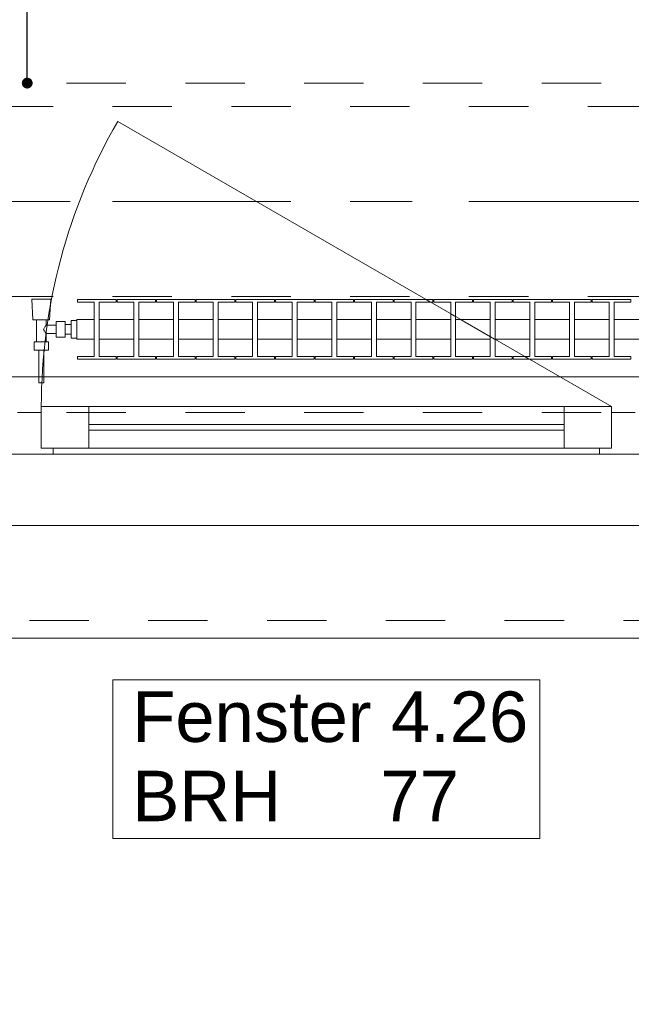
# Model space of a CAD drawing. Header units: metres. Extents: x -3.6 to 90.7, y -11.1 to 18.
# Tile 209 of 256: x 27 to 28.1, y -0.8 to 0.9. Entities that reach past the tile are written whole.
import ezdxf

# ---------------------------------------------------------------- set-up
doc = ezdxf.new("R2010")
doc.units = ezdxf.units.M
doc.header["$MEASUREMENT"] = 0
for name, pattern in [('Achse', [0.2, 0.1, -0.05, 0, -0.05]), ('Strichlinie doppelt', [0.546806, 0.264583, -0.105833, 0.070556, -0.105833]), ('Strichlinie eng', [0.115, 0.075, -0.04]), ('Untersicht', [0.1, 0.075, -0.025]), ('Wipeout_Contour', [1, 0, -1])]:
    doc.linetypes.add(name, pattern=pattern)
for name, color, linetype in [('152 - Bemaßung_ Beschriftung.Ausbau', 7, 'Continuous'), ('451 - Universal.Achsen Raster', 7, 'Continuous'), ('603 - Struktur.Bodenplatte_ Decke Roh', 7, 'Continuous'), ('604 - Struktur.Wand Aussen', 7, 'Continuous'), ('608 - Struktur.Träger', 7, 'Continuous'), ('650 - Abdeckung.Fußboden Aufbau', 7, 'Continuous'), ('801 - HKLSE.Heizung_ Klima_ Lüftung', 7, 'Continuous'), ('Neubau_152 - Bemaßung_ Beschriftung.Ausbau', 7, 'Continuous'), ('Neubau_653 - Abdeckung.TB Verkofferung', 7, 'Continuous')]:
    doc.layers.add(name, color=color, linetype=linetype)
doc.styles.add('ERSTELLTER_STIL_2', font='txt')
doc.dimstyles.new('ERSTELLTER_STIL__1', dxfattribs={"dimtxt": 0.1, "dimasz": 0.0532, "dimexe": 0.18, "dimexo": 0.0625, "dimgap": 0, "dimtad": 1, "dimzin": 0, "dimdsep": 46, "dimtxsty": 'ERSTELLTER_STIL_2', "dimblk": 'ARROWHEAD_2', "dimblk1": 'ARROWHEAD_2', "dimblk2": 'ARROWHEAD_2', "dimcen": 0.09, "dimse1": 1, "dimse2": 1, "dimclrd": 7, "dimclre": 7, "dimclrt": 7, "dimazin": 0, "dimtfac": 1, "dimtdec": 4, "dimtmove": 0, "dimatfit": 3, "dimfxl": 1, "dimtolj": 1, "dimtzin": 0, "dimarcsym": 0})
doc.dimstyles.new('ERSTELLTER_STIL__2', dxfattribs={"dimtxt": 0.1, "dimasz": 0.0532, "dimexe": 0.18, "dimexo": 0.0625, "dimgap": 0, "dimtad": 1, "dimzin": 0, "dimdsep": 46, "dimtxsty": 'ERSTELLTER_STIL_2', "dimblk": 'ARROWHEAD_2', "dimblk1": 'ARROWHEAD_2', "dimblk2": 'ARROWHEAD_2', "dimcen": 0.09, "dimse1": 1, "dimse2": 1, "dimclrd": 7, "dimclre": 7, "dimclrt": 7, "dimazin": 0, "dimtfac": 1, "dimtdec": 4, "dimtmove": 2, "dimatfit": 3, "dimfxl": 1, "dimtolj": 1, "dimtzin": 0, "dimarcsym": 0})
doc.dimstyles.new('ERSTELLTER_STIL__3', dxfattribs={"dimtxt": 0.1, "dimasz": 0.0532, "dimexe": 0.18, "dimexo": 0.0625, "dimgap": 0, "dimtad": 1, "dimtih": 1, "dimtoh": 1, "dimzin": 0, "dimdsep": 46, "dimtxsty": 'ERSTELLTER_STIL_2', "dimblk": 'ARROWHEAD_2', "dimblk1": 'ARROWHEAD_2', "dimblk2": 'ARROWHEAD_2', "dimcen": 0.09, "dimse1": 1, "dimse2": 1, "dimclrd": 7, "dimclre": 7, "dimclrt": 7, "dimazin": 0, "dimtfac": 1, "dimtdec": 4, "dimtmove": 0, "dimatfit": 3, "dimfxl": 1, "dimtolj": 1, "dimtzin": 0, "dimarcsym": 0})
doc.dimstyles.new('ERSTELLTER_STIL__5', dxfattribs={"dimtxt": 0.18, "dimasz": 0.03648, "dimexe": 0.18, "dimexo": 0.0625, "dimgap": 0, "dimtad": 0, "dimtih": 1, "dimtoh": 1, "dimdec": 4, "dimzin": 0, "dimdsep": 46, "dimcen": 0.09, "dimadec": 0, "dimazin": 0, "dimtfac": 1, "dimtdec": 4, "dimtmove": 0, "dimatfit": 3, "dimldrblk": 'ARROWHEAD_11', "dimfxl": 1, "dimtolj": 1, "dimtzin": 0, "dimarcsym": 0})

# ---------------------------------------------------------------- blocks, each defined once
blk = doc.blocks.new('ARROWHEAD_11')
at = {"color": 0, "linetype": 'Continuous', "lineweight": 0}
blk.add_line((0, 0), (-1, 0), dxfattribs=at)
at = {"color": 0, "linetype": 'Continuous', "lineweight": 0, "const_width": 0.25, "flags": 128}
blk.add_lwpolyline([(-0.125, 0, 1), (0.125, 0, 1)], format="xyb", close=True, dxfattribs=at)
blk = doc.blocks.new('*D352')
at = {"layer": '152 - Bemaßung_ Beschriftung.Ausbau', "color": 7, "linetype": 'Continuous', "lineweight": 5}
for p, q in [((-1.71, 0.0252), (-1.64, -0.0152)), ((-1.675, -0.145), (-1.675, 0.005)), ((-1.71, -0.1248), (-1.64, -0.1652)), ((-1.6225, -0.145), (-1.7275, -0.145)), ((-1.675, -0.1792), (-1.675, -0.145))]:
    blk.add_line(p, q, dxfattribs=at)
at = {"layer": '152 - Bemaßung_ Beschriftung.Ausbau', "color": 7, "lineweight": 5, "insert": (-1.6866, -0.1459), "char_height": 0.1, "attachment_point": 7, "rotation": 90, "style": 'ERSTELLTER_STIL_2'}
blk.add_mtext('\\A1;{\\pql;\\fArial|b0|i0|c0|p38;15}', dxfattribs=at)
blk = doc.blocks.new('ARROWHEAD_2')
at = {"color": 0, "linetype": 'Continuous', "lineweight": 0}
for p, q in [((-0.378, -0.655), (0.378, 0.655)), ((0, 0), (-1, 0))]:
    blk.add_line(p, q, dxfattribs=at)
blk = doc.blocks.new('*D353')
at = {"layer": '152 - Bemaßung_ Beschriftung.Ausbau', "color": 7, "linetype": 'Continuous', "lineweight": 5}
for p, q in [((-1.71, 0.0252), (-1.64, -0.0152)), ((-1.675, -0.145), (-1.675, 0.005))]:
    blk.add_line(p, q, dxfattribs=at)
blk = doc.blocks.new('*D362')
at = {"layer": '152 - Bemaßung_ Beschriftung.Ausbau', "color": 7, "linetype": 'Continuous', "lineweight": 5}
for p, q in [((-2.21, 0.0252), (-2.14, -0.0152)), ((-2.175, -0.145), (-2.175, 0.005)), ((-2.21, -0.1248), (-2.14, -0.1652)), ((-2.1225, -0.145), (-2.2275, -0.145)), ((-2.175, -0.1792), (-2.175, -0.145))]:
    blk.add_line(p, q, dxfattribs=at)
at = {"layer": '152 - Bemaßung_ Beschriftung.Ausbau', "color": 7, "lineweight": 5, "insert": (-2.1845, -0.1451), "char_height": 0.1, "attachment_point": 7, "rotation": 90, "style": 'ERSTELLTER_STIL_2'}
blk.add_mtext('\\A1;{\\pql;\\fArial|b0|i0|c0|p38;15}', dxfattribs=at)
blk = doc.blocks.new('*D363')
at = {"layer": '152 - Bemaßung_ Beschriftung.Ausbau', "color": 7, "linetype": 'Continuous', "lineweight": 5}
for p, q in [((-2.21, 0.2702), (-2.14, 0.2298)), ((-2.14, 0.2248), (-2.21, 0.2652)), ((-2.1225, 0.245), (-2.2275, 0.245)), ((-2.175, 0.005), (-2.175, 0.245)), ((-2.21, 0.0252), (-2.14, -0.0152)), ((-2.1225, 0.005), (-2.2275, 0.005)), ((-2.175, -0.145), (-2.175, 0.005))]:
    blk.add_line(p, q, dxfattribs=at)
at = {"layer": '152 - Bemaßung_ Beschriftung.Ausbau', "color": 7, "lineweight": 5, "insert": (-2.195, 0.0491), "char_height": 0.1, "attachment_point": 7, "rotation": 90, "style": 'ERSTELLTER_STIL_2'}
blk.add_mtext('\\A1;{\\pql;\\fArial|b0|i0|c0|p38;24}', dxfattribs=at)
blk = doc.blocks.new('*D391')
at = {"layer": '152 - Bemaßung_ Beschriftung.Ausbau', "color": 7, "linetype": 'Continuous', "lineweight": 5}
for p, q in [((25.14, -4.1125), (25.14, -4.0075)), ((26.34, -4.1125), (26.34, -4.0075)), ((25.1602, -4.025), (25.1198, -4.095)), ((26.3602, -4.025), (26.3198, -4.095)), ((22.74, -4.06), (25.14, -4.06)), ((25.14, -4.06), (26.34, -4.06)), ((26.34, -4.06), (28.74, -4.06))]:
    blk.add_line(p, q, dxfattribs=at)
at = {"layer": '152 - Bemaßung_ Beschriftung.Ausbau', "color": 7, "lineweight": 5, "insert": (25.607, -4.04), "char_height": 0.1, "attachment_point": 7, "style": 'ERSTELLTER_STIL_2'}
blk.add_mtext('\\A1;{\\pql;\\fArial|b0|i0|c0|p38;1,20}', dxfattribs=at)
blk = doc.blocks.new('*D392')
at = {"layer": '152 - Bemaßung_ Beschriftung.Ausbau', "color": 7, "linetype": 'Continuous', "lineweight": 5}
for p, q in [((26.3602, -4.025), (26.3198, -4.095)), ((28.7602, -4.025), (28.7198, -4.095)), ((26.34, -4.06), (28.74, -4.06))]:
    blk.add_line(p, q, dxfattribs=at)
at = {"layer": '152 - Bemaßung_ Beschriftung.Ausbau', "color": 7, "lineweight": 5, "char_height": 0.1, "attachment_point": 7, "style": 'ERSTELLTER_STIL_2'}
for s, insert in [('\\A1;{\\pql;\\fArial|b0|i0|c0|p38;2,40}', (27.407, -4.04)), ('\\A1;{\\pql;\\fArial|b0|i0|c0|p38;2,01}', (27.407, -4.18))]:
    blk.add_mtext(s, dxfattribs=dict(at, insert=insert))
blk = doc.blocks.new('*D393')
at = {"layer": '152 - Bemaßung_ Beschriftung.Ausbau', "color": 7, "linetype": 'Continuous', "lineweight": 5}
for p, q in [((28.74, -4.1125), (28.74, -4.0075)), ((29.94, -4.1125), (29.94, -4.0075)), ((28.7602, -4.025), (28.7198, -4.095)), ((29.9602, -4.025), (29.9198, -4.095)), ((26.34, -4.06), (28.74, -4.06)), ((28.74, -4.06), (29.94, -4.06))]:
    blk.add_line(p, q, dxfattribs=at)
at = {"layer": '152 - Bemaßung_ Beschriftung.Ausbau', "color": 7, "lineweight": 5, "insert": (29.207, -4.04), "char_height": 0.1, "attachment_point": 7, "style": 'ERSTELLTER_STIL_2'}
blk.add_mtext('\\A1;{\\pql;\\fArial|b0|i0|c0|p38;1,20}', dxfattribs=at)
blk = doc.blocks.new('*D432')
at = {"layer": '152 - Bemaßung_ Beschriftung.Ausbau', "color": 7, "linetype": 'Continuous', "lineweight": 5}
for p, q in [((25.8, -4.6125), (25.8, -4.5075)), ((29.26, -4.6125), (29.26, -4.5075)), ((25.8202, -4.525), (25.7798, -4.595)), ((29.2802, -4.525), (29.2398, -4.595)), ((25.8, -4.56), (29.26, -4.56))]:
    blk.add_line(p, q, dxfattribs=at)
at = {"layer": '152 - Bemaßung_ Beschriftung.Ausbau', "color": 7, "lineweight": 5, "char_height": 0.1, "attachment_point": 7, "style": 'ERSTELLTER_STIL_2'}
for s, insert in [('\\A1;{\\pql;\\fArial|b0|i0|c0|p38;3,46}', (27.3211, -4.54)), ('\\A1;{\\pql;\\fArial|b0|i0|c0|p38;15}', (29.088, -4.54))]:
    blk.add_mtext(s, dxfattribs=dict(at, insert=insert))
blk = doc.blocks.new('*D471')
at = {"layer": '152 - Bemaßung_ Beschriftung.Ausbau', "color": 7, "linetype": 'Continuous', "lineweight": 5}
for p, q in [((25.88, -5.1125), (25.88, -5.0075)), ((29.18, -5.1125), (29.18, -5.0075)), ((25.9002, -5.025), (25.8598, -5.095)), ((29.2002, -5.025), (29.1598, -5.095)), ((25.58, -5.06), (25.88, -5.06)), ((25.88, -5.06), (29.18, -5.06)), ((29.18, -5.06), (29.48, -5.06))]:
    blk.add_line(p, q, dxfattribs=at)
at = {"layer": '152 - Bemaßung_ Beschriftung.Ausbau', "color": 7, "lineweight": 5, "insert": (27.397, -5.04), "char_height": 0.1, "attachment_point": 7, "style": 'ERSTELLTER_STIL_2'}
blk.add_mtext('\\A1;{\\pql;\\fArial|b0|i0|c0|p38;3,30}', dxfattribs=at)
blk = doc.blocks.new('*D494')
at = {"layer": '152 - Bemaßung_ Beschriftung.Ausbau', "color": 7, "linetype": 'Continuous', "lineweight": 5}
for p, q in [((-0.165, -5.6125), (-0.165, -5.5075)), ((62.425, -5.6125), (62.425, -5.5075)), ((-0.1448, -5.525), (-0.1852, -5.595)), ((62.4048, -5.595), (62.4452, -5.525)), ((-0.1992, -5.56), (-0.165, -5.56)), ((-0.165, -5.56), (62.425, -5.56)), ((62.425, -5.56), (62.4593, -5.56))]:
    blk.add_line(p, q, dxfattribs=at)
at = {"layer": '152 - Bemaßung_ Beschriftung.Ausbau', "color": 7, "lineweight": 5, "insert": (30.959, -5.54), "char_height": 0.1, "attachment_point": 7, "style": 'ERSTELLTER_STIL_2'}
blk.add_mtext('\\A1;{\\pql;\\fArial|b0|i0|c0|p38;62,59}', dxfattribs=at)
blk = doc.blocks.new('*D611')
at = {"layer": '152 - Bemaßung_ Beschriftung.Ausbau', "color": 7, "linetype": 'Continuous', "lineweight": 5}
for p, q in [((45.7803, 0.245), (45.7803, 3.72)), ((45.7453, 0.2652), (45.8153, 0.2248)), ((45.8328, 0.245), (45.7278, 0.245)), ((45.7803, 0.005), (45.7803, 0.245)), ((45.7453, 0.0252), (45.8153, -0.0152)), ((45.8328, 0.005), (45.7278, 0.005)), ((45.7803, -0.0292), (45.7803, 0.005))]:
    blk.add_line(p, q, dxfattribs=at)
at = {"color": 254, "linetype": 'Wipeout_Contour', "lineweight": 0, "ltscale": 182.85335}
blk.add_wipeout([(45.7818, 0.0277), (45.7818, 0.2223), (45.6389, 0.2223), (45.6389, 0.0277)], dxfattribs=at).dxf.layer = '152 - Bemaßung_ Beschriftung.Ausbau'
at = {"layer": '152 - Bemaßung_ Beschriftung.Ausbau', "color": 7, "lineweight": 5, "insert": (45.7603, 0.0491), "char_height": 0.1, "attachment_point": 7, "rotation": 90, "style": 'ERSTELLTER_STIL_2'}
blk.add_mtext('\\A1;{\\pql;\\fArial|b0|i0|c0|p38;24}', dxfattribs=at)
blk = doc.blocks.new('*D612')
at = {"layer": '152 - Bemaßung_ Beschriftung.Ausbau', "color": 7, "linetype": 'Continuous', "lineweight": 5}
for p, q in [((45.7453, 3.7402), (45.8153, 3.6998)), ((45.8328, 3.72), (45.7278, 3.72)), ((45.7803, 0.245), (45.7803, 3.72)), ((45.7453, 0.2652), (45.8153, 0.2248))]:
    blk.add_line(p, q, dxfattribs=at)
at = {"layer": '152 - Bemaßung_ Beschriftung.Ausbau', "color": 7, "lineweight": 5, "char_height": 0.1, "attachment_point": 7, "rotation": 90, "style": 'ERSTELLTER_STIL_2'}
for s, insert in [('\\A1;{\\pql;\\fArial|b0|i0|c0|p38;17\\fArial|b0|i0|c0|p38;\\A1{\\H.66x;\\S5^  ;}}', (45.7614, 3.4979)), ('\\A1;{\\pql;\\fArial|b0|i0|c0|p38;3,47\\fArial|b0|i0|c0|p38;\\A1{\\H.66x;\\S5^  ;}}', (45.7797, 1.7235))]:
    blk.add_mtext(s, dxfattribs=dict(at, insert=insert))
blk = doc.blocks.new('*D616')
at = {"layer": '152 - Bemaßung_ Beschriftung.Ausbau', "color": 7, "linetype": 'Continuous', "lineweight": 5}
for p, q in [((44.3062, 0.7302), (44.3762, 0.6898)), ((44.3412, 0.245), (44.3412, 0.71)), ((44.3062, 0.2652), (44.3762, 0.2248)), ((44.3937, 0.245), (44.2887, 0.245)), ((44.3412, 0.2108), (44.3412, 0.245))]:
    blk.add_line(p, q, dxfattribs=at)
at = {"layer": '152 - Bemaßung_ Beschriftung.Ausbau', "color": 7, "lineweight": 5, "char_height": 0.1, "attachment_point": 7, "rotation": 90, "style": 'ERSTELLTER_STIL_2'}
for s, insert in [('\\A1;{\\pql;\\fArial|b0|i0|c0|p38;13}', (44.3212, 0.538)), ('\\A1;{\\pql;\\fArial|b0|i0|c0|p38;46\\fArial|b0|i0|c0|p38;\\A1{\\H.66x;\\S5^  ;}}', (44.3229, 0.0229))]:
    blk.add_mtext(s, dxfattribs=dict(at, insert=insert))

msp = doc.modelspace()

# ---------------------------------------------------------------- linework, layer by layer
at = {"layer": '451 - Universal.Achsen Raster', "color": 160, "linetype": 'Strichlinie doppelt', "lineweight": 9, "true_color": 0x3232ff}
msp.add_line((64.935, 0.55), (-3.175, 0.55), dxfattribs=at)
at = {"layer": '603 - Struktur.Bodenplatte_ Decke Roh', "color": 7, "linetype": 'Continuous', "lineweight": 18, "flags": 128}
msp.add_lwpolyline([(47.48, 13.695), (14.78, 13.695), (14.78, 13.455), (14.78, 13), (14.84, 13), (14.84, 8.585), (13.03, 8.585), (13.03, 8.725), (11.41, 8.725), (11.41, 13), (11.48, 13), (11.48, 13.455), (11.48, 13.695), (-0.015, 13.695), (-0.015, 0.005), (62.275, 0.005)], dxfattribs=at)
at = {"layer": '604 - Struktur.Wand Aussen', "color": 7, "linetype": 'Continuous', "lineweight": 13}
for p, q in [((27.06, 0.135), (27.06, 0.205)), ((27.06, 0.205), (27.14, 0.205)), ((27.14, 0.205), (27.94, 0.205)), ((27.14, 0.205), (27.14, 0.135)), ((27.94, 0.135), (27.94, 0.205)), ((27.94, 0.205), (28.02, 0.205)), ((28.02, 0.205), (28.02, 0.135)), ((27.02, 0.195), (27.04, 0.195)), ((27.04, 0.195), (27.06, 0.195)), ((27.06, 0.195), (27.06, 0.135)), ((28.02, 0.135), (28.02, 0.195)), ((28.02, 0.195), (28.04, 0.195)), ((28.04, 0.195), (28.06, 0.195)), ((27.14, 0.175), (27.94, 0.175)), ((27.94, 0.165), (27.14, 0.165)), ((27.06, 0.135), (27.08, 0.135)), ((27.14, 0.135), (27.06, 0.135)), ((27.08, 0.135), (27.08, 0.125)), ((27.94, 0.135), (27.14, 0.135)), ((28.02, 0.135), (27.94, 0.135)), ((28, 0.125), (28, 0.135)), ((28, 0.135), (28.02, 0.135)), ((27.04, 0.125), (27, 0.125)), ((27.08, 0.125), (27.04, 0.125)), ((28, 0.125), (27.08, 0.125)), ((28.04, 0.125), (28, 0.125)), ((28.08, 0.125), (28.04, 0.125))]:
    msp.add_line(p, q, dxfattribs=at)
at = {"layer": '604 - Struktur.Wand Aussen', "color": 7, "linetype": 'Strichlinie eng', "lineweight": 9}
msp.add_line((26.44, -0.155), (28.64, -0.155), dxfattribs=at)
at = {"layer": '604 - Struktur.Wand Aussen', "color": 7, "linetype": 'Continuous', "lineweight": 9}
msp.add_line((26.44, -0.185), (28.64, -0.185), dxfattribs=at)
at = {"layer": '604 - Struktur.Wand Aussen', "color": 7, "linetype": 'Continuous', "lineweight": 9, "flags": 128}
msp.add_lwpolyline([(27.1806, -0.5221), (27.8994, -0.5221), (27.8994, -0.3886), (27.8994, -0.255), (27.1806, -0.255), (27.1806, -0.3886)], close=True, dxfattribs=at)
at = {"layer": '608 - Struktur.Träger', "color": 7, "linetype": 'Untersicht', "lineweight": 13}
msp.add_line((0.38, 0.71), (61.88, 0.71), dxfattribs=at)
at = {"layer": '608 - Struktur.Träger', "color": 7, "linetype": 'Achse', "lineweight": 9}
msp.add_line((0.38, 0.55), (61.88, 0.55), dxfattribs=at)
at = {"layer": '650 - Abdeckung.Fußboden Aufbau', "color": 7, "linetype": 'Continuous', "lineweight": 13, "flags": 128}
msp.add_lwpolyline([(25.8, 1.01), (25.91, 1.01), (25.91, 0.255), (29.17, 0.255), (29.17, 0.71), (29.26, 0.71), (29.26, 5.5395), (28.87, 5.5395), (25.89, 5.5395), (25.89, 5.19), (25.8, 5.19), (25.8, 4.315)], dxfattribs=at)
at = {"layer": 'Neubau_653 - Abdeckung.TB Verkofferung', "color": 1, "linetype": 'Untersicht', "lineweight": 9}
for p, q in [((0.7025, 0.7495), (29.26, 0.7495)), ((0.7025, 0.195), (29.26, 0.195))]:
    msp.add_line(p, q, dxfattribs=at)

# ---------------------------------------------------------------- texts
at = {"layer": '604 - Struktur.Wand Aussen', "color": 7, "lineweight": 9, "char_height": 0.085, "style": 'ERSTELLTER_STIL_2'}
for s, insert, attachment_point in [('\\A1;{\\pql;\\pt0;\\fArial|b0|i0|c0|p38;Fenster 4.26}', (27.2132, -0.3608), 7), ('\\A1;{\\pql;\\pt0;\\fArial|b0|i0|c0|p38;}', (27.7599, -0.3886), 1), ('\\A1;{\\pql;\\pt0;\\fArial|b0|i0|c0|p38;BRH}', (27.2132, -0.408), 1), ('\\A1;{\\pql;\\pt0,0.05;\\fArial|b0|i0|c0|p38;77\\fArial|b0|i0|c0|p38;\\A1{\\H.66x;\\S^  ;}\\fArial|b0|i0|c0|p38;\\fArial|b0|i0|c0|p38;\\A1{\\H.66x;\\S^  ;}}', (27.6309, -0.408), 1)]:
    msp.add_mtext(s, dxfattribs=dict(at, insert=insert, attachment_point=attachment_point))

# ---------------------------------------------------------------- dimensions: what is measured, and where the dimension line sits
at = {"layer": '152 - Bemaßung_ Beschriftung.Ausbau', "color": 7, "linetype": 'Continuous', "lineweight": 5}
for base, p1, p2, picture, middle in [((26.34, -4.06), (25.14, 0.125), (26.34, 0.125), '*D391', (25.7369, -3.99)), ((28.74, -4.06), (26.34, 0.125), (28.74, 0.125), '*D392', (27.5369, -3.99)), ((29.94, -4.06), (28.74, 0.125), (29.94, 0.125), '*D393', (29.3369, -3.99)), ((62.425, -5.56), (-0.165, -0.145), (62.425, -0.145), '*D494', (31.127, -5.49))]:
    dim = msp.add_linear_dim(base=base, p1=p1, p2=p2, dimstyle='ERSTELLTER_STIL__3', dxfattribs=at)
    dim.commit()
    dim.dimension.update_dxf_attribs({"geometry": picture, "text_midpoint": middle, "dimtype": 160})
for base, p1, p2, dimstyle, picture, middle in [((-2.175, 0.005), (-0.165, -0.145), (62.275, 0.005), 'ERSTELLTER_STIL__2', '*D362', (-2.2345, -0.0689)), ((-1.675, 0.005), (-0.165, -0.145), (62.275, 0.005), 'ERSTELLTER_STIL__2', '*D352', (-1.7366, -0.0697)), ((-1.675, 0.005), (62.275025, 0.005), (-0.015, 0.005), 'ERSTELLTER_STIL__1', '*D353', (-1.7450000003, 0.001853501))]:
    dim = msp.add_linear_dim(base=base, p1=p1, p2=p2, angle=90, dimstyle=dimstyle, dxfattribs=at)
    dim.commit()
    dim.dimension.update_dxf_attribs({"geometry": picture, "text_midpoint": middle, "dimtype": 160, "text_rotation": 90})

# ---------------------------------------------------------------- leaders
at = {"layer": 'Neubau_152 - Bemaßung_ Beschriftung.Ausbau', "color": 1, "linetype": 'Continuous', "lineweight": 13, "annotation_type": 0, "has_hookline": 1, "hookline_direction": 0, "text_width": 0.458}
msp.add_leader([(27.0363, 0.7495), (27.0363, 1.1228), (27.1201, 1.1228)], dimstyle='ERSTELLTER_STIL__5', dxfattribs=at)

# ---------------------------------------------------------------- next in the draw order: wipeouts: each hides what was drawn before it
at = {"color": 254, "linetype": 'Wipeout_Contour', "lineweight": 0, "ltscale": 6740.682345}
msp.add_wipeout([(27.12, 0.3183), (27.1492, 0.3183), (27.1492, 0.2892), (27.1208, 0.2892), (27.1208, 0.285), (27.1858, 0.285), (27.1858, 0.2892), (27.1575, 0.2892), (27.1575, 0.3183), (27.2158, 0.3183), (27.2158, 0.2892), (27.1875, 0.2892), (27.1875, 0.285), (27.2525, 0.285), (27.2525, 0.2892), (27.2242, 0.2892), (27.2242, 0.3183), (27.2825, 0.3183), (27.2825, 0.2892), (27.2542, 0.2892), (27.2542, 0.285), (27.3192, 0.285), (27.3192, 0.2892), (27.2908, 0.2892), (27.2908, 0.3183), (27.3492, 0.3183), (27.3492, 0.2892), (27.3208, 0.2892), (27.3208, 0.285), (27.3858, 0.285), (27.3858, 0.2892), (27.3575, 0.2892), (27.3575, 0.3183), (27.4158, 0.3183), (27.4158, 0.2892), (27.3875, 0.2892), (27.3875, 0.285), (27.4525, 0.285), (27.4525, 0.2892), (27.4242, 0.2892), (27.4242, 0.3183), (27.4825, 0.3183), (27.4825, 0.2892), (27.4542, 0.2892), (27.4542, 0.285), (27.5192, 0.285), (27.5192, 0.2892), (27.4908, 0.2892), (27.4908, 0.3183), (27.5492, 0.3183), (27.5492, 0.2892), (27.5208, 0.2892), (27.5208, 0.285), (27.5858, 0.285), (27.5858, 0.2892), (27.5575, 0.2892), (27.5575, 0.3183), (27.6158, 0.3183), (27.6158, 0.2892), (27.5875, 0.2892), (27.5875, 0.285), (27.6525, 0.285), (27.6525, 0.2892), (27.6242, 0.2892), (27.6242, 0.3183), (27.6825, 0.3183), (27.6825, 0.2892), (27.6542, 0.2892), (27.6542, 0.285), (27.7192, 0.285), (27.7192, 0.2892), (27.6908, 0.2892), (27.6908, 0.3183), (27.7492, 0.3183), (27.7492, 0.2892), (27.7208, 0.2892), (27.7208, 0.285), (27.7858, 0.285), (27.7858, 0.2892), (27.7575, 0.2892), (27.7575, 0.3183), (27.8158, 0.3183), (27.8158, 0.2892), (27.7875, 0.2892), (27.7875, 0.285), (27.8525, 0.285), (27.8525, 0.2892), (27.8242, 0.2892), (27.8242, 0.3183), (27.8825, 0.3183), (27.8825, 0.2892), (27.8542, 0.2892), (27.8542, 0.285), (27.9192, 0.285), (27.9192, 0.2892), (27.8908, 0.2892), (27.8908, 0.3183), (27.9492, 0.3183), (27.9492, 0.2892), (27.9208, 0.2892), (27.9208, 0.285), (27.9858, 0.285), (27.9858, 0.2892), (27.9575, 0.2892), (27.9575, 0.3183), (28.0158, 0.3183), (28.0158, 0.2892), (27.9875, 0.2892), (27.9875, 0.285), (28.0525, 0.285), (28.0525, 0.2892), (28.0242, 0.2892), (28.0242, 0.3183), (28.0825, 0.3183), (28.0825, 0.2892), (28.0542, 0.2892), (28.0542, 0.285), (28.1192, 0.285), (28.1192, 0.2892), (28.0908, 0.2892), (28.0908, 0.3183), (28.12, 0.3183), (28.12, 0.3517), (28.0908, 0.3517), (28.0908, 0.3808), (28.1192, 0.3808), (28.1192, 0.385), (28.0542, 0.385), (28.0542, 0.3808), (28.0825, 0.3808), (28.0825, 0.3517), (28.0242, 0.3517), (28.0242, 0.3808), (28.0525, 0.3808), (28.0525, 0.385), (27.9875, 0.385), (27.9875, 0.3808), (28.0158, 0.3808), (28.0158, 0.3517), (27.9575, 0.3517), (27.9575, 0.3808), (27.9858, 0.3808), (27.9858, 0.385), (27.9208, 0.385), (27.9208, 0.3808), (27.9492, 0.3808), (27.9492, 0.3517), (27.8908, 0.3517), (27.8908, 0.3808), (27.9192, 0.3808), (27.9192, 0.385), (27.8542, 0.385), (27.8542, 0.3808), (27.8825, 0.3808), (27.8825, 0.3517), (27.8242, 0.3517), (27.8242, 0.3808), (27.8525, 0.3808), (27.8525, 0.385), (27.7875, 0.385), (27.7875, 0.3808), (27.8158, 0.3808), (27.8158, 0.3517), (27.7575, 0.3517), (27.7575, 0.3808), (27.7858, 0.3808), (27.7858, 0.385), (27.7208, 0.385), (27.7208, 0.3808), (27.7492, 0.3808), (27.7492, 0.3517), (27.6908, 0.3517), (27.6908, 0.3808), (27.7192, 0.3808), (27.7192, 0.385), (27.6542, 0.385), (27.6542, 0.3808), (27.6825, 0.3808), (27.6825, 0.3517), (27.6242, 0.3517), (27.6242, 0.3808), (27.6525, 0.3808), (27.6525, 0.385), (27.5875, 0.385), (27.5875, 0.3808), (27.6158, 0.3808), (27.6158, 0.3517), (27.5575, 0.3517), (27.5575, 0.3808), (27.5858, 0.3808), (27.5858, 0.385), (27.5208, 0.385), (27.5208, 0.3808), (27.5492, 0.3808), (27.5492, 0.3517), (27.4908, 0.3517), (27.4908, 0.3808), (27.5192, 0.3808), (27.5192, 0.385), (27.4542, 0.385), (27.4542, 0.3808), (27.4825, 0.3808), (27.4825, 0.3517), (27.4242, 0.3517), (27.4242, 0.3808), (27.4525, 0.3808), (27.4525, 0.385), (27.3875, 0.385), (27.3875, 0.3808), (27.4158, 0.3808), (27.4158, 0.3517), (27.3575, 0.3517), (27.3575, 0.3808), (27.3858, 0.3808), (27.3858, 0.385), (27.3208, 0.385), (27.3208, 0.3808), (27.3492, 0.3808), (27.3492, 0.3517), (27.2908, 0.3517), (27.2908, 0.3808), (27.3192, 0.3808), (27.3192, 0.385), (27.2542, 0.385), (27.2542, 0.3808), (27.2825, 0.3808), (27.2825, 0.3517), (27.2242, 0.3517), (27.2242, 0.3808), (27.2525, 0.3808), (27.2525, 0.385), (27.1875, 0.385), (27.1875, 0.3808), (27.2158, 0.3808), (27.2158, 0.3517), (27.1575, 0.3517), (27.1575, 0.3808), (27.1858, 0.3808), (27.1858, 0.385), (27.1208, 0.385), (27.1208, 0.3808), (27.1492, 0.3808), (27.1492, 0.3517), (27.12, 0.3517)], dxfattribs=at).dxf.layer = '801 - HKLSE.Heizung_ Klima_ Lüftung'

# ---------------------------------------------------------------- next in the draw order: linework, layer by layer
at = {"layer": '604 - Struktur.Wand Aussen', "color": 7, "linetype": 'Continuous', "lineweight": 9}
msp.add_line((28.02, 0.205), (27.1886, 0.685), dxfattribs=at)
at = {"layer": '801 - HKLSE.Heizung_ Klima_ Lüftung', "color": 7, "linetype": 'Continuous', "lineweight": 5}
for p, q in [((27.1858, 0.385), (27.1858, 0.3808)), ((27.1875, 0.385), (27.2525, 0.385)), ((27.1875, 0.3808), (27.1875, 0.385)), ((27.1875, 0.385), (27.2525, 0.385)), ((27.1875, 0.3808), (27.1875, 0.385)), ((27.2525, 0.385), (27.2525, 0.3808)), ((27.2525, 0.385), (27.2525, 0.3808)), ((27.2542, 0.385), (27.3192, 0.385)), ((27.2542, 0.385), (27.3192, 0.385)), ((27.2542, 0.3808), (27.2542, 0.385)), ((27.3192, 0.385), (27.3192, 0.3808)), ((27.3192, 0.385), (27.3192, 0.3808)), ((27.3208, 0.385), (27.3858, 0.385)), ((27.3208, 0.385), (27.3858, 0.385)), ((27.3208, 0.3808), (27.3208, 0.385)), ((27.3858, 0.385), (27.3858, 0.3808)), ((27.3875, 0.385), (27.4525, 0.385)), ((27.3875, 0.3808), (27.3875, 0.385)), ((27.3875, 0.385), (27.4525, 0.385)), ((27.3875, 0.3808), (27.3875, 0.385)), ((27.4525, 0.385), (27.4525, 0.3808)), ((27.4525, 0.385), (27.4525, 0.3808)), ((27.4542, 0.385), (27.5192, 0.385)), ((27.4542, 0.385), (27.5192, 0.385)), ((27.4542, 0.3808), (27.4542, 0.385)), ((27.5192, 0.385), (27.5192, 0.3808)), ((27.5208, 0.385), (27.5858, 0.385)), ((27.5208, 0.3808), (27.5208, 0.385)), ((27.5208, 0.385), (27.5858, 0.385)), ((27.5208, 0.3808), (27.5208, 0.385)), ((27.5858, 0.385), (27.5858, 0.3808)), ((27.5875, 0.385), (27.6525, 0.385)), ((27.5875, 0.385), (27.6525, 0.385)), ((27.5875, 0.3808), (27.5875, 0.385)), ((27.6525, 0.385), (27.6525, 0.3808)), ((27.6525, 0.385), (27.6525, 0.3808)), ((27.6542, 0.385), (27.7192, 0.385)), ((27.6542, 0.385), (27.7192, 0.385)), ((27.6542, 0.3808), (27.6542, 0.385)), ((27.7192, 0.385), (27.7192, 0.3808)), ((27.7192, 0.385), (27.7192, 0.3808)), ((27.7208, 0.385), (27.7858, 0.385)), ((27.7208, 0.3808), (27.7208, 0.385)), ((27.7208, 0.385), (27.7858, 0.385)), ((27.7208, 0.3808), (27.7208, 0.385)), ((27.7858, 0.385), (27.7858, 0.3808)), ((27.7875, 0.385), (27.8525, 0.385)), ((27.7875, 0.385), (27.8525, 0.385)), ((27.7875, 0.3808), (27.7875, 0.385)), ((27.8525, 0.385), (27.8525, 0.3808)), ((27.8542, 0.385), (27.9192, 0.385)), ((27.8542, 0.385), (27.9192, 0.385)), ((27.8542, 0.3808), (27.8542, 0.385)), ((27.9192, 0.385), (27.9192, 0.3808)), ((27.9192, 0.385), (27.9192, 0.3808)), ((27.9208, 0.385), (27.9858, 0.385)), ((27.9208, 0.3808), (27.9208, 0.385)), ((27.9208, 0.385), (27.9858, 0.385)), ((27.9208, 0.3808), (27.9208, 0.385)), ((27.9858, 0.385), (27.9858, 0.3808)), ((27.9875, 0.385), (28.0525, 0.385)), ((27.9875, 0.3808), (27.9875, 0.385)), ((27.9875, 0.385), (28.0525, 0.385)), ((27.9875, 0.3808), (27.9875, 0.385)), ((28.0525, 0.385), (28.0525, 0.3808)), ((28.0525, 0.385), (28.0525, 0.3808)), ((27.1492, 0.2892), (27.1492, 0.3808)), ((27.1858, 0.3808), (27.1575, 0.3808)), ((27.1575, 0.3808), (27.1575, 0.2892)), ((27.2158, 0.3808), (27.1875, 0.3808)), ((27.2158, 0.2892), (27.2158, 0.3808)), ((27.2525, 0.3808), (27.2242, 0.3808)), ((27.2242, 0.3808), (27.2242, 0.2892)), ((27.2825, 0.3808), (27.2542, 0.3808)), ((27.2825, 0.2892), (27.2825, 0.3808)), ((27.3192, 0.3808), (27.2908, 0.3808)), ((27.2908, 0.3808), (27.2908, 0.2892)), ((27.3492, 0.3808), (27.3208, 0.3808)), ((27.3492, 0.2892), (27.3492, 0.3808)), ((27.3858, 0.3808), (27.3575, 0.3808)), ((27.3575, 0.3808), (27.3575, 0.2892)), ((27.4158, 0.3808), (27.3875, 0.3808)), ((27.4158, 0.2892), (27.4158, 0.3808)), ((27.4525, 0.3808), (27.4242, 0.3808)), ((27.4242, 0.3808), (27.4242, 0.2892)), ((27.4825, 0.3808), (27.4542, 0.3808)), ((27.4825, 0.2892), (27.4825, 0.3808)), ((27.5192, 0.3808), (27.4908, 0.3808)), ((27.4908, 0.3808), (27.4908, 0.2892)), ((27.5492, 0.3808), (27.5208, 0.3808)), ((27.5492, 0.2892), (27.5492, 0.3808)), ((27.5858, 0.3808), (27.5575, 0.3808)), ((27.5575, 0.3808), (27.5575, 0.2892)), ((27.6158, 0.3808), (27.5875, 0.3808)), ((27.6158, 0.2892), (27.6158, 0.3808)), ((27.6525, 0.3808), (27.6242, 0.3808)), ((27.6242, 0.3808), (27.6242, 0.2892)), ((27.6825, 0.3808), (27.6542, 0.3808)), ((27.6825, 0.2892), (27.6825, 0.3808)), ((27.7192, 0.3808), (27.6908, 0.3808)), ((27.6908, 0.3808), (27.6908, 0.2892)), ((27.7492, 0.3808), (27.7208, 0.3808)), ((27.7492, 0.2892), (27.7492, 0.3808)), ((27.7858, 0.3808), (27.7575, 0.3808)), ((27.7575, 0.3808), (27.7575, 0.2892)), ((27.8158, 0.3808), (27.7875, 0.3808)), ((27.8158, 0.2892), (27.8158, 0.3808)), ((27.8525, 0.3808), (27.8242, 0.3808)), ((27.8242, 0.3808), (27.8242, 0.2892)), ((27.8825, 0.3808), (27.8542, 0.3808)), ((27.8825, 0.2892), (27.8825, 0.3808)), ((27.9192, 0.3808), (27.8908, 0.3808)), ((27.8908, 0.3808), (27.8908, 0.2892)), ((27.9492, 0.3808), (27.9208, 0.3808)), ((27.9492, 0.2892), (27.9492, 0.3808)), ((27.9858, 0.3808), (27.9575, 0.3808)), ((27.9575, 0.3808), (27.9575, 0.2892)), ((28.0158, 0.3808), (27.9875, 0.3808)), ((28.0158, 0.2892), (28.0158, 0.3808)), ((28.0525, 0.3808), (28.0242, 0.3808)), ((28.0242, 0.3808), (28.0242, 0.2892)), ((27.1575, 0.3517), (27.2158, 0.3517)), ((27.2242, 0.3517), (27.2825, 0.3517)), ((27.2908, 0.3517), (27.3492, 0.3517)), ((27.3575, 0.3517), (27.4158, 0.3517)), ((27.4242, 0.3517), (27.4825, 0.3517)), ((27.4908, 0.3517), (27.5492, 0.3517)), ((27.5575, 0.3517), (27.6158, 0.3517)), ((27.6242, 0.3517), (27.6825, 0.3517)), ((27.6908, 0.3517), (27.7492, 0.3517)), ((27.7575, 0.3517), (27.8158, 0.3517)), ((27.8242, 0.3517), (27.8825, 0.3517)), ((27.8908, 0.3517), (27.9492, 0.3517)), ((27.9575, 0.3517), (28.0158, 0.3517)), ((28.0242, 0.3517), (28.0825, 0.3517)), ((27.1575, 0.3183), (27.2158, 0.3183)), ((27.2242, 0.3183), (27.2825, 0.3183)), ((27.2908, 0.3183), (27.3492, 0.3183)), ((27.3575, 0.3183), (27.4158, 0.3183)), ((27.4242, 0.3183), (27.4825, 0.3183)), ((27.4908, 0.3183), (27.5492, 0.3183)), ((27.5575, 0.3183), (27.6158, 0.3183)), ((27.6242, 0.3183), (27.6825, 0.3183)), ((27.6908, 0.3183), (27.7492, 0.3183)), ((27.7575, 0.3183), (27.8158, 0.3183)), ((27.8242, 0.3183), (27.8825, 0.3183)), ((27.8908, 0.3183), (27.9492, 0.3183)), ((27.9575, 0.3183), (28.0158, 0.3183)), ((28.0242, 0.3183), (28.0825, 0.3183)), ((27.1575, 0.2892), (27.1858, 0.2892)), ((27.1858, 0.2892), (27.1858, 0.285)), ((27.1875, 0.285), (27.1875, 0.2892)), ((27.1875, 0.285), (27.1875, 0.2892)), ((27.1875, 0.2892), (27.2158, 0.2892)), ((27.2525, 0.285), (27.1875, 0.285)), ((27.2242, 0.2892), (27.2525, 0.2892)), ((27.2525, 0.2892), (27.2525, 0.285)), ((27.2525, 0.2892), (27.2525, 0.285)), ((27.2542, 0.285), (27.2542, 0.2892)), ((27.2542, 0.2892), (27.2825, 0.2892)), ((27.3192, 0.285), (27.2542, 0.285)), ((27.2908, 0.2892), (27.3192, 0.2892)), ((27.3192, 0.2892), (27.3192, 0.285)), ((27.3192, 0.2892), (27.3192, 0.285)), ((27.3208, 0.285), (27.3208, 0.2892)), ((27.3208, 0.2892), (27.3492, 0.2892)), ((27.3858, 0.285), (27.3208, 0.285)), ((27.3575, 0.2892), (27.3858, 0.2892)), ((27.3858, 0.2892), (27.3858, 0.285)), ((27.3875, 0.285), (27.3875, 0.2892)), ((27.3875, 0.285), (27.3875, 0.2892)), ((27.3875, 0.2892), (27.4158, 0.2892)), ((27.4525, 0.285), (27.3875, 0.285)), ((27.4242, 0.2892), (27.4525, 0.2892)), ((27.4525, 0.2892), (27.4525, 0.285)), ((27.4525, 0.2892), (27.4525, 0.285)), ((27.4542, 0.285), (27.4542, 0.2892)), ((27.4542, 0.2892), (27.4825, 0.2892)), ((27.5192, 0.285), (27.4542, 0.285)), ((27.4908, 0.2892), (27.5192, 0.2892)), ((27.5192, 0.2892), (27.5192, 0.285)), ((27.5208, 0.285), (27.5208, 0.2892)), ((27.5208, 0.285), (27.5208, 0.2892)), ((27.5208, 0.2892), (27.5492, 0.2892)), ((27.5858, 0.285), (27.5208, 0.285)), ((27.5575, 0.2892), (27.5858, 0.2892)), ((27.5858, 0.2892), (27.5858, 0.285)), ((27.5875, 0.285), (27.5875, 0.2892)), ((27.5875, 0.2892), (27.6158, 0.2892)), ((27.6525, 0.285), (27.5875, 0.285)), ((27.6242, 0.2892), (27.6525, 0.2892)), ((27.6525, 0.2892), (27.6525, 0.285)), ((27.6525, 0.2892), (27.6525, 0.285)), ((27.6542, 0.285), (27.6542, 0.2892)), ((27.6542, 0.2892), (27.6825, 0.2892)), ((27.7192, 0.285), (27.6542, 0.285)), ((27.6908, 0.2892), (27.7192, 0.2892)), ((27.7192, 0.2892), (27.7192, 0.285)), ((27.7192, 0.2892), (27.7192, 0.285)), ((27.7208, 0.285), (27.7208, 0.2892)), ((27.7208, 0.285), (27.7208, 0.2892)), ((27.7208, 0.2892), (27.7492, 0.2892)), ((27.7858, 0.285), (27.7208, 0.285)), ((27.7575, 0.2892), (27.7858, 0.2892)), ((27.7858, 0.2892), (27.7858, 0.285)), ((27.7875, 0.285), (27.7875, 0.2892)), ((27.7875, 0.2892), (27.8158, 0.2892)), ((27.8525, 0.285), (27.7875, 0.285)), ((27.8242, 0.2892), (27.8525, 0.2892)), ((27.8525, 0.2892), (27.8525, 0.285)), ((27.8542, 0.285), (27.8542, 0.2892)), ((27.8542, 0.2892), (27.8825, 0.2892)), ((27.9192, 0.285), (27.8542, 0.285)), ((27.8908, 0.2892), (27.9192, 0.2892)), ((27.9192, 0.2892), (27.9192, 0.285)), ((27.9192, 0.2892), (27.9192, 0.285)), ((27.9208, 0.285), (27.9208, 0.2892)), ((27.9208, 0.285), (27.9208, 0.2892)), ((27.9208, 0.2892), (27.9492, 0.2892)), ((27.9858, 0.285), (27.9208, 0.285)), ((27.9575, 0.2892), (27.9858, 0.2892)), ((27.9858, 0.2892), (27.9858, 0.285)), ((27.9875, 0.285), (27.9875, 0.2892)), ((27.9875, 0.285), (27.9875, 0.2892)), ((27.9875, 0.2892), (28.0158, 0.2892)), ((28.0525, 0.285), (27.9875, 0.285)), ((28.0242, 0.2892), (28.0525, 0.2892)), ((28.0525, 0.2892), (28.0525, 0.285)), ((28.0525, 0.2892), (28.0525, 0.285))]:
    msp.add_line(p, q, dxfattribs=at)

# ---------------------------------------------------------------- next in the draw order: wipeouts: each hides what was drawn before it
at = {"color": 254, "linetype": 'Wipeout_Contour', "lineweight": 0, "ltscale": 868.07122}
msp.add_wipeout([(27.12, 0.3497), (27.11, 0.3497), (27.11, 0.343), (27.1, 0.343), (27.1, 0.348), (27.085, 0.348), (27.085, 0.342), (27.068, 0.342), (27.068, 0.351), (27.074, 0.351), (27.076, 0.386), (27.044, 0.386), (27.046, 0.351), (27.052, 0.351), (27.052, 0.314), (27.048, 0.314), (27.048, 0.3), (27.056, 0.3), (27.056, 0.245), (27.064, 0.245), (27.064, 0.3), (27.072, 0.3), (27.072, 0.314), (27.068, 0.314), (27.068, 0.328), (27.085, 0.328), (27.085, 0.322), (27.1, 0.322), (27.1, 0.327), (27.11, 0.327), (27.11, 0.3203), (27.12, 0.3203)], dxfattribs=at).dxf.layer = '801 - HKLSE.Heizung_ Klima_ Lüftung'

# ---------------------------------------------------------------- next in the draw order: linework, layer by layer
at = {"layer": '604 - Struktur.Wand Aussen', "color": 7, "linetype": 'Continuous', "lineweight": 9}
msp.add_line((26.35, 0.255), (28.73, 0.255), dxfattribs=at)
at = {"layer": '604 - Struktur.Wand Aussen', "color": 7, "linetype": 'Strichlinie eng', "lineweight": 9}
msp.add_line((26.35, 0.255), (28.73, 0.255), dxfattribs=at)
at = {"layer": '604 - Struktur.Wand Aussen', "color": 7, "linetype": 'Continuous', "lineweight": 9}
msp.add_arc((28.02, 0.205), 0.96, 150, 180, dxfattribs=at)
at = {"layer": '608 - Struktur.Träger', "color": 7, "linetype": 'Untersicht', "lineweight": 13}
msp.add_line((0.38, 0.39), (61.88, 0.39), dxfattribs=at)
at = {"layer": '801 - HKLSE.Heizung_ Klima_ Lüftung', "color": 7, "linetype": 'Continuous', "lineweight": 5}
for p, q in [((27.0487, 0.386), (27.044, 0.386)), ((27.044, 0.386), (27.0487, 0.386)), ((27.046, 0.351), (27.044, 0.386)), ((27.06, 0.386), (27.0487, 0.386)), ((27.0487, 0.386), (27.06, 0.386)), ((27.0713, 0.386), (27.06, 0.386)), ((27.06, 0.386), (27.0713, 0.386)), ((27.0713, 0.386), (27.076, 0.386)), ((27.076, 0.386), (27.0713, 0.386)), ((27.074, 0.351), (27.076, 0.386)), ((27.1208, 0.385), (27.1858, 0.385)), ((27.1208, 0.3808), (27.1208, 0.385)), ((27.1208, 0.385), (27.1858, 0.385)), ((27.1208, 0.3808), (27.1208, 0.385)), ((27.1492, 0.3808), (27.1208, 0.3808)), ((27.0501, 0.351), (27.046, 0.351)), ((27.06, 0.351), (27.0501, 0.351)), ((27.052, 0.314), (27.052, 0.351)), ((27.0699, 0.351), (27.06, 0.351)), ((27.068, 0.342), (27.068, 0.351)), ((27.074, 0.351), (27.0699, 0.351)), ((27.11, 0.335), (27.11, 0.3497)), ((27.11, 0.3497), (27.12, 0.3497)), ((27.11, 0.3497), (27.12, 0.3497)), ((27.11, 0.335), (27.11, 0.3497)), ((27.11, 0.3497), (27.12, 0.3497)), ((27.11, 0.3497), (27.12, 0.3497)), ((27.12, 0.3468), (27.12, 0.3517)), ((27.12, 0.3517), (27.1492, 0.3517)), ((27.0639, 0.335), (27.0653, 0.3379)), ((27.0653, 0.3321), (27.0639, 0.335)), ((27.0658, 0.3389), (27.0663, 0.3399)), ((27.0663, 0.3399), (27.068, 0.342)), ((27.068, 0.342), (27.085, 0.342)), ((27.085, 0.3415), (27.085, 0.348)), ((27.085, 0.348), (27.1, 0.348)), ((27.085, 0.3285), (27.085, 0.3415)), ((27.1, 0.3415), (27.1, 0.348)), ((27.1, 0.343), (27.11, 0.343)), ((27.1, 0.3285), (27.1, 0.3415)), ((27.11, 0.3407), (27.11, 0.343)), ((27.11, 0.335), (27.11, 0.3407)), ((27.11, 0.3203), (27.11, 0.335)), ((27.11, 0.3203), (27.11, 0.335)), ((27.11, 0.3293), (27.11, 0.335)), ((27.12, 0.335), (27.12, 0.3468)), ((27.12, 0.3232), (27.12, 0.335)), ((27.0663, 0.3301), (27.0658, 0.3311)), ((27.068, 0.328), (27.0663, 0.3301)), ((27.068, 0.314), (27.068, 0.328)), ((27.068, 0.328), (27.085, 0.328)), ((27.085, 0.322), (27.085, 0.3285)), ((27.085, 0.322), (27.1, 0.322)), ((27.1, 0.322), (27.1, 0.3285)), ((27.1, 0.327), (27.11, 0.327)), ((27.11, 0.327), (27.11, 0.3293)), ((27.11, 0.3203), (27.12, 0.3203)), ((27.11, 0.3203), (27.12, 0.3203)), ((27.12, 0.3183), (27.12, 0.3232)), ((27.12, 0.3183), (27.1492, 0.3183)), ((27.054, 0.314), (27.048, 0.314)), ((27.048, 0.3), (27.048, 0.314)), ((27.054, 0.3), (27.048, 0.3)), ((27.066, 0.314), (27.054, 0.314)), ((27.066, 0.3), (27.054, 0.3)), ((27.056, 0.245), (27.056, 0.3)), ((27.0572, 0.3), (27.056, 0.3)), ((27.06, 0.3), (27.0572, 0.3)), ((27.0628, 0.3), (27.06, 0.3)), ((27.064, 0.3), (27.0628, 0.3)), ((27.064, 0.245), (27.064, 0.3)), ((27.072, 0.314), (27.066, 0.314)), ((27.072, 0.3), (27.066, 0.3)), ((27.072, 0.3), (27.072, 0.314)), ((27.1208, 0.285), (27.1208, 0.2892)), ((27.1208, 0.285), (27.1208, 0.2892)), ((27.1208, 0.2892), (27.1492, 0.2892)), ((27.1858, 0.285), (27.1208, 0.285)), ((27.0572, 0.245), (27.056, 0.245)), ((27.06, 0.245), (27.0572, 0.245)), ((27.0628, 0.245), (27.06, 0.245)), ((27.064, 0.245), (27.0628, 0.245))]:
    msp.add_line(p, q, dxfattribs=at)

# ---------------------------------------------------------------- next in the draw order: dimensions: what is measured, and where the dimension line sits
at = {"layer": '152 - Bemaßung_ Beschriftung.Ausbau', "color": 7, "linetype": 'Continuous', "lineweight": 5}
for base, p1, p2, picture, middle in [((29.26, -4.56), (25.8, 2.95), (29.26, 3.1197), '*D432', (27.451, -4.49)), ((29.18, -5.06), (25.88, 0.7), (29.18, 0.7), '*D471', (27.5268, -4.99))]:
    dim = msp.add_linear_dim(base=base, p1=p1, p2=p2, dimstyle='ERSTELLTER_STIL__3', dxfattribs=at)
    dim.commit()
    dim.dimension.update_dxf_attribs({"geometry": picture, "text_midpoint": middle, "dimtype": 160})
dim = msp.add_linear_dim(base=(-2.175, 0.245), p1=(62.275, 0.005), p2=(0.69, 0.245), angle=90, dimstyle='ERSTELLTER_STIL__1', dxfattribs=at)
dim.commit()
dim.dimension.update_dxf_attribs({"geometry": '*D363', "text_midpoint": (-2.245, 0.1253), "dimtype": 160, "text_rotation": 90})

# ---------------------------------------------------------------- next in the draw order: dimensions: what is measured, and where the dimension line sits
dim = msp.add_linear_dim(base=(45.7803, 0.245), p1=(45.7803, 0.005), p2=(22.1775, 0.245), angle=90, dimstyle='ERSTELLTER_STIL__1', dxfattribs=at)
dim.commit()
dim.dimension.update_dxf_attribs({"geometry": '*D611', "text_midpoint": (45.7103, 0.1253), "dimtype": 160, "text_rotation": 90})

# ---------------------------------------------------------------- next in the draw order: dimensions: what is measured, and where the dimension line sits
for base, p2, picture, middle in [((45.780333, 3.719998), (44.709987, 3.719998), '*D612', (45.710333, 1.988441)), ((44.34121, 0.70998), (43.96499, 0.70998), '*D616', (44.27121, 0.23421))]:
    dim = msp.add_linear_dim(base=base, p1=(22.1775, 0.245), p2=p2, angle=90, dimstyle='ERSTELLTER_STIL__1', dxfattribs=at)
    dim.commit()
    dim.dimension.update_dxf_attribs({"geometry": picture, "text_midpoint": middle, "dimtype": 160, "text_rotation": 90})

doc.saveas('drawing.dxf')
